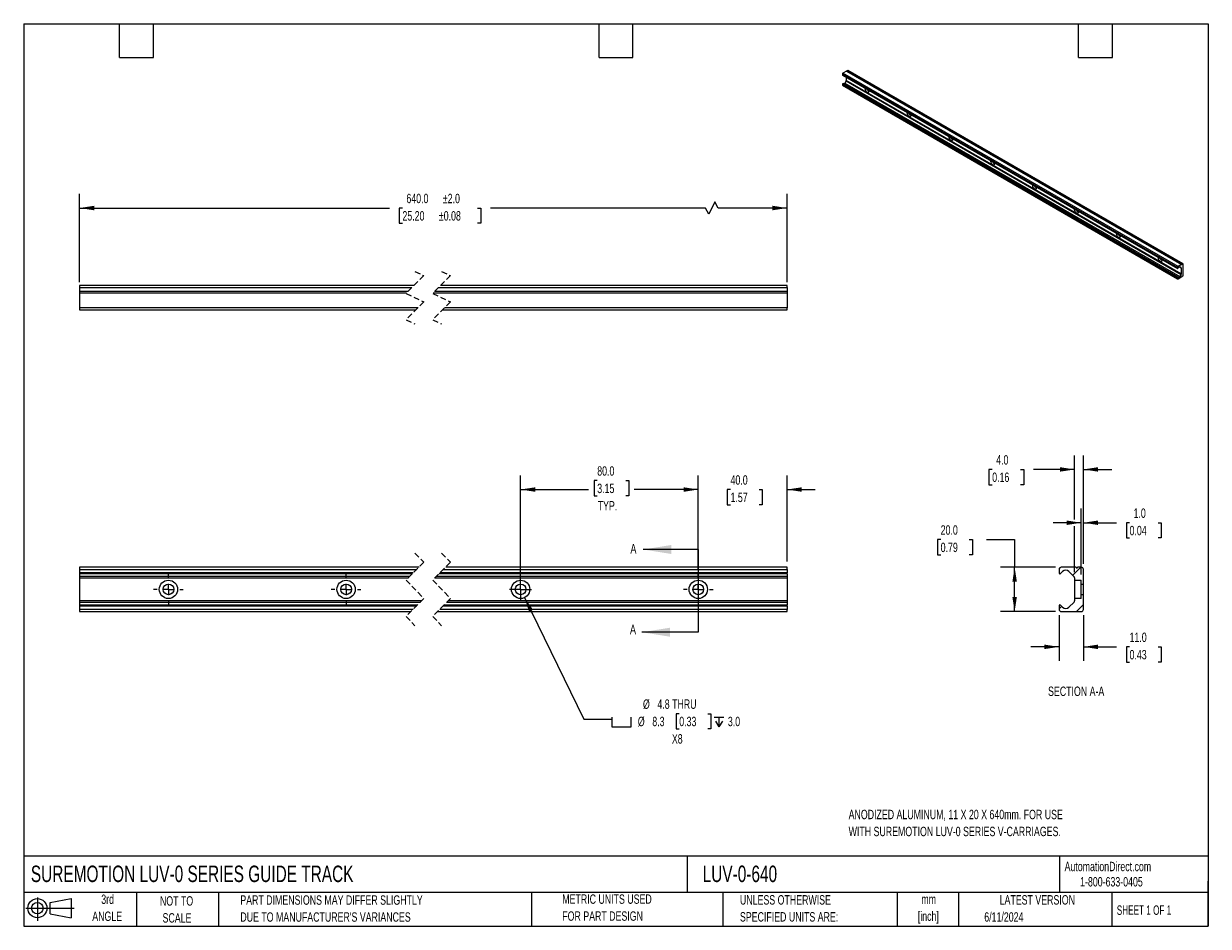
# Model space of a CAD drawing. Header units: millimetres. Extents: x 13 to 546, y 13 to 419.
import ezdxf

# ---------------------------------------------------------------- set-up
doc = ezdxf.new("R2010")
doc.units = ezdxf.units.MM
doc.header["$LTSCALE"] = 2
doc.linetypes.add('CENTERX2', pattern=[20.32, 12.7, -2.54, 2.54, -2.54])
doc.linetypes.add('HIDDEN', pattern=[1.905, 1.27, -0.635])
for name, color, linetype in [('CENTER', 40, 'CENTERX2'), ('HATCH', 6, 'Continuous'), ('SLD-DEFPOINTS', 7, 'Continuous')]:
    doc.layers.add(name, color=color, linetype=linetype)
doc.layers.add('DIMENSIONS', color=140, linetype='Continuous', lineweight=25)
doc.layers.add('TEXT', color=140, linetype='Continuous', lineweight=25)
doc.styles.add('SLDTEXTSTYLE0', font='TXT', dxfattribs={"width": 0.7})
doc.styles.add('SLDTEXTSTYLE1', font='TXT', dxfattribs={"width": 0.65})
doc.dimstyles.new('SLDDIMSTYLE0', dxfattribs={"dimtxt": 4.316016, "dimasz": 6.604, "dimexe": 0, "dimexo": 0.0625, "dimgap": 1.079004, "dimtad": 0, "dimtih": 1, "dimtoh": 1, "dimrnd": 1e-09, "dimzin": 4, "dimdsep": 46, "dimtxsty": 'SLDTEXTSTYLE0', "dimsah": 1, "dimcen": 0.09, "dimadec": 0, "dimazin": 1, "dimtfac": 1, "dimtmove": 0, "dimatfit": 0, "dimfxl": 0, "dimfrac": 2, "dimtolj": 1, "dimtzin": 12, "dimarcsym": 0})
doc.dimstyles.new('SLDDIMSTYLE1', dxfattribs={"dimtxt": 4.316016, "dimasz": 6.604, "dimexe": 0, "dimexo": 0.0625, "dimgap": 1.079004, "dimtad": 0, "dimtih": 1, "dimtoh": 1, "dimrnd": 1e-09, "dimzin": 4, "dimdsep": 46, "dimtxsty": 'SLDTEXTSTYLE0', "dimsah": 1, "dimcen": 0.09, "dimadec": 0, "dimazin": 1, "dimtfac": 1, "dimtofl": 0, "dimtmove": 0, "dimatfit": 3, "dimfxl": 0, "dimfrac": 2, "dimtolj": 1, "dimtzin": 12, "dimarcsym": 0})
doc.dimstyles.new('SLDDIMSTYLE2', dxfattribs={"dimtxt": 4.316016, "dimasz": 6.604, "dimexe": 0, "dimexo": 0.0625, "dimgap": 1.079004, "dimtad": 0, "dimtih": 1, "dimtoh": 1, "dimrnd": 1e-09, "dimzin": 12, "dimdsep": 46, "dimtxsty": 'SLDTEXTSTYLE0', "dimsah": 1, "dimcen": 0, "dimadec": 0, "dimazin": 3, "dimtfac": 1, "dimtofl": 0, "dimtmove": 0, "dimatfit": 3, "dimfxl": 0, "dimfrac": 2, "dimtolj": 1, "dimtzin": 12, "dimarcsym": 0})
doc.dimstyles.new('SLDDIMSTYLE3', dxfattribs={"dimtxt": 4.316016, "dimasz": 6.604, "dimexe": 0, "dimexo": 0.0625, "dimgap": 1.079004, "dimtad": 0, "dimtih": 1, "dimtoh": 1, "dimrnd": 1e-09, "dimzin": 4, "dimdsep": 46, "dimtxsty": 'SLDTEXTSTYLE0', "dimsah": 1, "dimcen": 0.09, "dimadec": 0, "dimazin": 1, "dimtol": 1, "dimtp": 2, "dimtm": 2, "dimtfac": 1, "dimtofl": 0, "dimtmove": 0, "dimatfit": 3, "dimfxl": 0, "dimfrac": 2, "dimtolj": 1, "dimarcsym": 0})

# ---------------------------------------------------------------- blocks, each defined once
blk = doc.blocks.new('Block11')
at = {"color": 7, "linetype": 'Continuous', "lineweight": 18}
for p, q in [((0, 5.76), (21.75, 5.76)), ((5.18, 10.62), (5.18, 0)), ((10.96, 8.33), (20.35, 10.06)), ((10.96, 3.19), (10.96, 8.33)), ((20.35, 10.06), (20.35, 1.46)), ((10.96, 3.19), (20.35, 1.46))]:
    blk.add_line(p, q, dxfattribs=at)
for radius in [4.3, 2.57]:
    blk.add_circle((5.18, 5.76), radius, dxfattribs=at)
blk = doc.blocks.new('Block12')
at = {"layer": 'SLD-DEFPOINTS'}
blk.add_blockref('Block11', (0, 0), dxfattribs=at)
blk = doc.blocks.new('_D')
at = {"layer": 'DIMENSIONS'}
for p, q in [((316.45, 173.61), (316.45, 215.71)), ((356.45, 176.94), (356.45, 215.71)), ((316.45, 209.36), (303.75, 209.36)), ((330.97, 209.36), (329.52, 209.36)), ((329.52, 209.36), (329.52, 202.5)), ((343.8, 209.36), (345.24, 209.36)), ((345.24, 209.36), (345.24, 202.5)), ((356.45, 209.36), (369.15, 209.36)), ((329.52, 202.5), (330.97, 202.5)), ((345.24, 202.5), (343.8, 202.5))]:
    blk.add_line(p, q, dxfattribs=at)
for points in [[(316.45, 209.36), (309.85, 210.37), (309.85, 208.34)], [(356.45, 209.36), (363.06, 208.34), (363.06, 210.37)]]:
    blk.add_solid(points, dxfattribs=at)
at = {"layer": 'DIMENSIONS', "char_height": 4.233, "attachment_point": 1, "style": 'SLDTEXTSTYLE0'}
for s, insert in [('40.0', (330.97, 215.78)), ('1.57', (330.97, 207.95))]:
    blk.add_mtext(s, dxfattribs=dict(at, insert=insert))
blk = doc.blocks.new('_D_1')
at = {"layer": 'DIMENSIONS'}
for p, q in [((236.45, 166.95), (236.45, 215.71)), ((270.95, 213.39), (269.5, 213.39)), ((269.5, 213.39), (269.5, 206.53)), ((283.78, 213.39), (285.23, 213.39)), ((285.23, 213.39), (285.23, 206.53)), ((316.45, 173.61), (316.45, 215.71)), ((236.45, 209.36), (267.09, 209.36)), ((316.45, 209.36), (287.64, 209.36)), ((269.5, 206.53), (270.95, 206.53)), ((285.23, 206.53), (283.78, 206.53))]:
    blk.add_line(p, q, dxfattribs=at)
for points in [[(236.45, 209.36), (243.06, 208.34), (243.06, 210.37)], [(316.45, 209.36), (309.85, 210.37), (309.85, 208.34)]]:
    blk.add_solid(points, dxfattribs=at)
at = {"layer": 'DIMENSIONS', "char_height": 4.233, "attachment_point": 1, "style": 'SLDTEXTSTYLE0'}
for s, insert in [('80.0', (270.95, 219.82)), ('3.15', (270.95, 211.99)), ('TYP.', (271.16, 204.17))]:
    blk.add_mtext(s, dxfattribs=dict(at, insert=insert))
blk = doc.blocks.new('SW_SYMBOL_HOLE_SPOT')
at = {"layer": 'DIMENSIONS', "color": 0}
for p, q in [((0, 1750), (0, 150)), ((0, 150), (3200, 150)), ((3200, 150), (3200, 1750))]:
    blk.add_line(p, q, dxfattribs=at)
blk = doc.blocks.new('SW_SYMBOL_HOLE_DEPTH')
at = {"layer": 'DIMENSIONS', "color": 0}
for p, q in [((0, 1750), (1600, 1750)), ((200, 1110), (800, 150)), ((800, 1750), (800, 150)), ((1400, 1110), (800, 150))]:
    blk.add_line(p, q, dxfattribs=at)
blk = doc.blocks.new('_D_2')
at = {"layer": 'DIMENSIONS'}
for p, q in [((238.26, 160.69), (264.87, 105.97)), ((307.88, 108.44), (306.44, 108.44)), ((306.44, 108.44), (306.44, 101.58)), ((320.71, 108.44), (322.16, 108.44)), ((322.16, 108.44), (322.16, 101.58)), ((264.87, 105.97), (277.57, 105.97)), ((306.44, 101.58), (307.88, 101.58)), ((322.16, 101.58), (320.71, 101.58))]:
    blk.add_line(p, q, dxfattribs=at)
blk.add_solid([(238.26, 160.69), (240.23, 154.31), (242.06, 155.2)], dxfattribs=at)
at = {"layer": 'DIMENSIONS', "xscale": 0.002688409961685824, "yscale": 0.002688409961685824, "zscale": 0.002688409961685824}
for name, p in [('SW_SYMBOL_HOLE_SPOT', (277.57, 102.15)), ('SW_SYMBOL_HOLE_DEPTH', (323.61, 102.15))]:
    blk.add_blockref(name, p, dxfattribs=at)
at = {"layer": 'DIMENSIONS', "char_height": 4.233, "attachment_point": 1, "style": 'SLDTEXTSTYLE0'}
for s, insert in [('%%c', (291.54, 114.86)), ('4.8 THRU', (298.05, 114.86)), ('%%c', (289.23, 107.04)), ('8.3', (295.75, 107.04)), ('0.33', (307.88, 107.04)), ('3.0', (329.78, 107.04)), ('X8', (304.57, 99.21))]:
    blk.add_mtext(s, dxfattribs=dict(at, insert=insert))
blk = doc.blocks.new('SW_CENTERMARKSYMBOL_0')
at = {"layer": 'CENTER', "color": 0}
for p, q in [((0, 5.08), (0, 6.67)), ((-5.08, 0), (-6.67, 0)), ((0, 0), (-2.54, 0)), ((0, 0), (0, 2.54)), ((0, 0), (0, -2.54)), ((0, 0), (2.54, 0)), ((5.08, 0), (6.67, 0)), ((0, -5.08), (0, -6.67))]:
    blk.add_line(p, q, dxfattribs=at)
blk = doc.blocks.new('SW_CENTERMARKSYMBOL_1')
at = {"layer": 'CENTER', "color": 0}
for p, q in [((0, 5.08), (0, 6.67)), ((-5.08, 0), (-6.67, 0)), ((0, 0), (-2.54, 0)), ((0, 0), (0, 2.54)), ((0, 0), (0, -2.54)), ((0, 0), (2.54, 0)), ((5.08, 0), (6.67, 0)), ((0, -5.08), (0, -6.67))]:
    blk.add_line(p, q, dxfattribs=at)
blk = doc.blocks.new('SW_CENTERMARKSYMBOL_2')
at = {"layer": 'CENTER', "color": 0}
for p, q in [((0, 5.08), (0, 6.67)), ((-5.08, 0), (-6.67, 0)), ((0, 0), (-2.54, 0)), ((0, 0), (0, 2.54)), ((0, 0), (0, -2.54)), ((0, 0), (2.54, 0)), ((5.08, 0), (6.67, 0)), ((0, -5.08), (0, -6.67))]:
    blk.add_line(p, q, dxfattribs=at)
blk = doc.blocks.new('SW_CENTERMARKSYMBOL_3')
at = {"layer": 'CENTER', "color": 0}
for p, q in [((0, 5.08), (0, 6.67)), ((-5.08, 0), (-6.67, 0)), ((0, 0), (-2.54, 0)), ((0, 0), (0, 2.54)), ((0, 0), (0, -2.54)), ((0, 0), (2.54, 0)), ((5.08, 0), (6.67, 0)), ((0, -5.08), (0, -6.67))]:
    blk.add_line(p, q, dxfattribs=at)
blk = doc.blocks.new('SW_CENTERMARKSYMBOL_4')
at = {"layer": 'CENTER', "color": 0}
for p, q in [((0, 5.08), (0, 6.67)), ((-5.08, 0), (-6.67, 0)), ((0, 0), (-2.54, 0)), ((0, 0), (0, 2.54)), ((0, 0), (0, -2.54)), ((0, 0), (2.54, 0)), ((5.08, 0), (6.67, 0)), ((0, -5.08), (0, -6.67))]:
    blk.add_line(p, q, dxfattribs=at)
blk = doc.blocks.new('SW_CENTERMARKSYMBOL_5')
at = {"layer": 'CENTER', "color": 0}
for p, q in [((0, 5.08), (0, 6.67)), ((-5.08, 0), (-6.67, 0)), ((0, 0), (-2.54, 0)), ((0, 0), (0, 2.54)), ((0, 0), (0, -2.54)), ((0, 0), (2.54, 0)), ((5.08, 0), (6.67, 0)), ((0, -5.08), (0, -6.67))]:
    blk.add_line(p, q, dxfattribs=at)
blk = doc.blocks.new('SW_CENTERMARKSYMBOL_6')
at = {"layer": 'CENTER', "color": 0}
for p, q in [((0, 5.08), (0, 6.67)), ((-5.08, 0), (-6.67, 0)), ((0, 0), (-2.54, 0)), ((0, 0), (0, 2.54)), ((0, 0), (0, -2.54)), ((0, 0), (2.54, 0)), ((5.08, 0), (6.67, 0)), ((0, -5.08), (0, -6.67))]:
    blk.add_line(p, q, dxfattribs=at)
blk = doc.blocks.new('SW_CENTERMARKSYMBOL_7')
at = {"layer": 'CENTER', "color": 0}
for p, q in [((0, 5.08), (0, 6.67)), ((-5.08, 0), (-6.67, 0)), ((0, 0), (-2.54, 0)), ((0, 0), (0, 2.54)), ((0, 0), (0, -2.54)), ((0, 0), (2.54, 0)), ((5.08, 0), (6.67, 0)), ((0, -5.08), (0, -6.67))]:
    blk.add_line(p, q, dxfattribs=at)
blk = doc.blocks.new('SW_CENTERMARKSYMBOL_8')
at = {"layer": 'CENTER', "color": 0}
for p, q in [((0, 5.08), (0, 6.67)), ((-5.08, 0), (-6.67, 0)), ((0, 0), (-2.54, 0)), ((0, 0), (0, 2.54)), ((0, 0), (0, -2.54)), ((0, 0), (2.54, 0)), ((5.08, 0), (6.67, 0)), ((0, -5.08), (0, -6.67))]:
    blk.add_line(p, q, dxfattribs=at)
blk = doc.blocks.new('SW_CENTERMARKSYMBOL_9')
at = {"layer": 'CENTER', "color": 0}
for p, q in [((0, 5.08), (0, 6.67)), ((-5.08, 0), (-6.67, 0)), ((0, 0), (-2.54, 0)), ((0, 0), (0, 2.54)), ((0, 0), (0, -2.54)), ((0, 0), (2.54, 0)), ((5.08, 0), (6.67, 0)), ((0, -5.08), (0, -6.67))]:
    blk.add_line(p, q, dxfattribs=at)
blk = doc.blocks.new('SW_CENTERMARKSYMBOL_10')
at = {"layer": 'CENTER', "color": 0}
for p, q in [((0, 5.08), (0, 6.67)), ((-5.08, 0), (-6.67, 0)), ((0, 0), (-2.54, 0)), ((0, 0), (0, 2.54)), ((0, 0), (0, -2.54)), ((0, 0), (2.54, 0)), ((5.08, 0), (6.67, 0)), ((0, -5.08), (0, -6.67))]:
    blk.add_line(p, q, dxfattribs=at)
blk = doc.blocks.new('SW_CENTERMARKSYMBOL_11')
at = {"layer": 'CENTER', "color": 0}
for p, q in [((0, 5.08), (0, 6.67)), ((-5.08, 0), (-6.67, 0)), ((0, 0), (-2.54, 0)), ((0, 0), (0, 2.54)), ((0, 0), (0, -2.54)), ((0, 0), (2.54, 0)), ((5.08, 0), (6.67, 0)), ((0, -5.08), (0, -6.67))]:
    blk.add_line(p, q, dxfattribs=at)
blk = doc.blocks.new('SW_CENTERMARKSYMBOL_12')
at = {"layer": 'CENTER', "color": 0}
for p, q in [((0, 5.08), (0, 6.67)), ((-5.08, 0), (-6.67, 0)), ((0, 0), (-2.54, 0)), ((0, 0), (0, 2.54)), ((0, 0), (0, -2.54)), ((0, 0), (2.54, 0)), ((5.08, 0), (6.67, 0)), ((0, -5.08), (0, -6.67))]:
    blk.add_line(p, q, dxfattribs=at)
blk = doc.blocks.new('SW_CENTERMARKSYMBOL_13')
at = {"layer": 'CENTER', "color": 0}
for p, q in [((-2.54, 0), (-4.94, 0)), ((0, 0), (-2.54, 0)), ((0, 2.54), (0, 4.94)), ((0, 0), (0, 2.54)), ((0, 0), (0, -2.54)), ((0, 0), (2.54, 0)), ((2.54, 0), (4.94, 0)), ((0, -2.54), (0, -4.94))]:
    blk.add_line(p, q, dxfattribs=at)
blk = doc.blocks.new('_D_3')
at = {"layer": 'DIMENSIONS'}
for p, q in [((37.89, 302.79), (37.89, 342.45)), ((356.45, 302.79), (356.45, 342.45)), ((37.89, 336.1), (177.39, 336.1)), ((183.24, 336.1), (181.79, 336.1)), ((181.79, 336.1), (181.79, 329.24)), ((217.1, 336.1), (218.55, 336.1)), ((218.55, 336.1), (218.55, 329.24)), ((319.74, 336.1), (222.95, 336.1)), ((321.15, 333.28), (319.74, 336.1)), ((323.97, 338.92), (321.15, 333.28)), ((325.39, 336.1), (323.97, 338.92)), ((356.45, 336.1), (325.39, 336.1)), ((181.79, 329.24), (183.24, 329.24)), ((218.55, 329.24), (217.1, 329.24))]:
    blk.add_line(p, q, dxfattribs=at)
for points in [[(37.89, 336.1), (44.49, 335.08), (44.49, 337.12)], [(356.45, 336.1), (349.85, 337.12), (349.85, 335.08)]]:
    blk.add_solid(points, dxfattribs=at)
at = {"layer": 'DIMENSIONS', "char_height": 4.233, "attachment_point": 1, "style": 'SLDTEXTSTYLE0'}
for s, insert in [('640.0', (185.03, 342.52)), ('±2.0', (201.45, 342.52)), ('25.20', (183.24, 334.7)), ('±0.08', (199.65, 334.7))]:
    blk.add_mtext(s, dxfattribs=dict(at, insert=insert))
blk = doc.blocks.new('_D_4')
at = {"layer": 'DIMENSIONS'}
for p, q in [((488.88, 171.07), (488.88, 200.75)), ((489.89, 175.95), (489.89, 200.75)), ((488.88, 194.4), (476.18, 194.4)), ((489.89, 194.4), (504.8, 194.4)), ((510.64, 194.4), (509.2, 194.4)), ((509.2, 194.4), (509.2, 187.54)), ((523.47, 194.4), (524.92, 194.4)), ((524.92, 194.4), (524.92, 187.54)), ((509.2, 187.54), (510.64, 187.54)), ((524.92, 187.54), (523.47, 187.54))]:
    blk.add_line(p, q, dxfattribs=at)
for points in [[(488.88, 194.4), (482.28, 195.42), (482.28, 193.39)], [(489.89, 194.4), (496.5, 193.39), (496.5, 195.42)]]:
    blk.add_solid(points, dxfattribs=at)
at = {"layer": 'DIMENSIONS', "char_height": 4.233, "attachment_point": 1, "style": 'SLDTEXTSTYLE0'}
for s, insert in [('1.0', (512.44, 200.83)), ('0.04', (510.64, 193))]:
    blk.add_mtext(s, dxfattribs=dict(at, insert=insert))
blk = doc.blocks.new('_D_5')
at = {"layer": 'DIMENSIONS'}
for p, q in [((485.88, 195.93), (485.88, 224.75)), ((489.89, 175.95), (489.89, 224.75)), ((448.79, 218.4), (447.34, 218.4)), ((447.34, 218.4), (447.34, 211.54)), ((461.61, 218.4), (463.06, 218.4)), ((463.06, 218.4), (463.06, 211.54)), ((485.88, 218.4), (467.46, 218.4)), ((489.89, 218.4), (502.59, 218.4)), ((447.34, 211.54), (448.79, 211.54)), ((463.06, 211.54), (461.61, 211.54)), ((485.88, 172.12), (485.88, 192.88))]:
    blk.add_line(p, q, dxfattribs=at)
for points in [[(485.88, 218.4), (479.28, 219.42), (479.28, 217.39)], [(489.89, 218.4), (496.5, 217.39), (496.5, 219.42)]]:
    blk.add_solid(points, dxfattribs=at)
at = {"layer": 'DIMENSIONS', "char_height": 4.233, "attachment_point": 1, "style": 'SLDTEXTSTYLE0'}
for s, insert in [('4.0', (450.58, 224.83)), ('0.16', (448.79, 217))]:
    blk.add_mtext(s, dxfattribs=dict(at, insert=insert))
blk = doc.blocks.new('_D_6')
at = {"layer": 'DIMENSIONS'}
for p, q in [((478.89, 152.86), (478.89, 132.18)), ((489.89, 152.86), (489.89, 132.18)), ((478.89, 138.53), (466.19, 138.53)), ((489.89, 138.53), (504.8, 138.53)), ((510.64, 138.53), (509.2, 138.53)), ((509.2, 138.53), (509.2, 131.67)), ((523.47, 138.53), (524.92, 138.53)), ((524.92, 138.53), (524.92, 131.67)), ((509.2, 131.67), (510.64, 131.67)), ((524.92, 131.67), (523.47, 131.67))]:
    blk.add_line(p, q, dxfattribs=at)
for points in [[(478.89, 138.53), (472.29, 139.54), (472.29, 137.51)], [(489.89, 138.53), (496.5, 137.51), (496.5, 139.54)]]:
    blk.add_solid(points, dxfattribs=at)
at = {"layer": 'DIMENSIONS', "char_height": 4.233, "attachment_point": 1, "style": 'SLDTEXTSTYLE0'}
for s, insert in [('11.0', (510.64, 144.95)), ('0.43', (510.64, 137.12))]:
    blk.add_mtext(s, dxfattribs=dict(at, insert=insert))
blk = doc.blocks.new('_D_7')
at = {"layer": 'DIMENSIONS'}
for p, q in [((425.59, 186.83), (424.14, 186.83)), ((424.14, 186.83), (424.14, 179.97)), ((438.41, 186.83), (439.86, 186.83)), ((439.86, 186.83), (439.86, 179.97)), ((446.19, 186.83), (458.89, 186.83)), ((458.89, 186.83), (458.89, 174.4)), ((424.14, 179.97), (425.59, 179.97)), ((439.86, 179.97), (438.41, 179.97)), ((477.34, 174.4), (452.54, 174.4)), ((458.89, 154.41), (458.89, 174.4)), ((477.34, 154.41), (452.54, 154.41))]:
    blk.add_line(p, q, dxfattribs=at)
for points in [[(458.89, 174.4), (457.88, 167.8), (459.91, 167.8)], [(458.89, 154.41), (459.91, 161.02), (457.88, 161.02)]]:
    blk.add_solid(points, dxfattribs=at)
at = {"layer": 'DIMENSIONS', "char_height": 4.233, "attachment_point": 1, "style": 'SLDTEXTSTYLE0'}
for s, insert in [('20.0', (425.59, 193.25)), ('0.79', (425.59, 185.43))]:
    blk.add_mtext(s, dxfattribs=dict(at, insert=insert))

msp = doc.modelspace()

# ---------------------------------------------------------------- hatches: boundary and pattern name
at = {"layer": 'HATCH'}
h = msp.add_hatch(dxfattribs=at)
h.set_pattern_fill('ANSI31', color=256, scale=2, style=0)
edge = h.paths.add_edge_path(flags=0)
edge.add_arc((479.274, 171.83), 0.398, 270.00008, 314.99999)
edge.add_line((479.556, 171.548), (480.494, 172.487))
edge.add_arc((481.894, 171.087), 1.98, 45, 134.99999, ccw=False)
edge.add_line((483.294, 172.487), (485.557, 170.224))
edge.add_arc((485.094, 169.584), 0.79, -0.00666, 54.16522, ccw=False)
edge.add_line((485.884, 169.584), (485.884, 168.534))
edge.add_line((485.884, 168.534), (488.884, 168.534))
edge.add_line((488.884, 168.534), (488.884, 166.807))
edge.add_line((488.884, 166.807), (489.894, 166.807))
edge.add_line((489.894, 166.807), (489.894, 173.412))
edge.add_arc((488.904, 173.412), 0.99, 0, 90)
edge.add_line((488.904, 174.402), (487.224, 174.402))
edge.add_arc((486.894, 174.402), 0.33, 180, 360, ccw=False)
edge.add_line((486.564, 174.402), (479.884, 174.402))
edge.add_arc((479.884, 173.412), 0.99, 90, 180)
edge.add_line((478.894, 173.412), (478.894, 171.812))
edge.add_arc((479.274, 171.812), 0.38, 180, 269.99996)
h = msp.add_hatch(dxfattribs=at)
h.set_pattern_fill('ANSI31', color=256, scale=2, style=0)
edge = h.paths.add_edge_path(flags=0)
edge.add_line((485.653, 158.685), (483.294, 156.327))
edge.add_arc((481.894, 157.727), 1.98, 225.00001, 315, ccw=False)
edge.add_line((480.494, 156.327), (479.556, 157.265))
edge.add_arc((479.274, 156.984), 0.398, 45.00001, 89.99992)
edge.add_arc((479.274, 157.002), 0.38, 90.00004, 180)
edge.add_line((478.894, 157.002), (478.894, 155.402))
edge.add_arc((479.884, 155.402), 0.99, 180, 270)
edge.add_line((479.884, 154.412), (488.904, 154.412))
edge.add_arc((488.904, 155.402), 0.99, 270, 360)
edge.add_line((489.894, 155.402), (489.894, 162.006))
edge.add_line((489.894, 162.006), (488.884, 162.006))
edge.add_line((488.884, 162.006), (488.884, 160.279))
edge.add_line((488.884, 160.279), (485.884, 160.279))
edge.add_line((485.884, 160.279), (485.884, 159.244))
edge.add_arc((485.094, 159.244), 0.79, 315, 360, ccw=False)

# ---------------------------------------------------------------- linework, layer by layer
for p, q in [((381.376, 396.403), (532.225, 309.319)), ((381.376, 396.403), (381.376, 395.967)), ((532.225, 308.884), (381.376, 395.967)), ((381.402, 395.909), (532.251, 308.826)), ((383.183, 397.716), (381.609, 396.807)), ((532.458, 309.723), (381.609, 396.807)), ((383.023, 394.973), (383.023, 393.498)), ((383.183, 397.716), (534.033, 310.632)), ((383.735, 398.034), (383.339, 397.806)), ((534.188, 310.722), (383.339, 397.806)), ((383.735, 398.034), (534.584, 310.951)), ((534.749, 310.967), (383.9, 398.051)), ((381.376, 391.936), (532.225, 304.853)), ((381.376, 391.936), (381.376, 391.501)), ((532.225, 304.417), (381.376, 391.501)), ((381.444, 391.35), (532.293, 304.266)), ((381.465, 392.091), (532.315, 305.008)), ((532.381, 305.014), (381.531, 392.098)), ((382.969, 393.314), (382.413, 392.351)), ((382.413, 392.351), (533.262, 305.268)), ((382.969, 393.314), (533.818, 306.231)), ((533.873, 306.414), (383.023, 393.498)), ((393.424, 388.899), (393.422, 388.97)), ((412.28, 378.013), (412.278, 378.085)), ((431.136, 367.128), (431.135, 367.199)), ((449.993, 356.242), (449.991, 356.314)), ((468.849, 345.357), (468.847, 345.428)), ((487.705, 334.471), (487.703, 334.543)), ((506.561, 323.586), (506.559, 323.657)), ((525.417, 312.701), (525.415, 312.772)), ((534.033, 310.632), (532.458, 309.723)), ((533.073, 309.69), (533.873, 309.229)), ((533.795, 309.358), (533.257, 309.669)), ((533.262, 309.666), (533.795, 309.358)), ((534.584, 310.951), (534.188, 310.722)), ((534.818, 305.914), (534.818, 310.816)), ((532.225, 309.319), (532.225, 308.884)), ((532.225, 304.853), (532.225, 304.417)), ((532.381, 308.902), (532.602, 309.285)), ((532.602, 304.887), (532.381, 305.014)), ((532.458, 304.283), (534.584, 305.51)), ((533.818, 306.231), (533.262, 305.268)), ((533.873, 309.229), (533.873, 306.414)), ((188.469, 301.239), (37.888, 301.239)), ((37.888, 301.239), (37.888, 300.249)), ((37.888, 300.249), (187.479, 300.249)), ((37.888, 300.249), (37.888, 298.569)), ((199.479, 300.249), (356.455, 300.249)), ((356.455, 301.239), (200.469, 301.239)), ((356.455, 300.249), (356.455, 301.239)), ((356.455, 300.249), (356.455, 298.569)), ((185.799, 298.569), (37.888, 298.569)), ((37.888, 298.569), (37.888, 297.909)), ((37.888, 297.909), (185.139, 297.909)), ((37.888, 297.909), (37.888, 291.229)), ((197.139, 297.909), (356.455, 297.909)), ((356.455, 298.569), (197.799, 298.569)), ((356.455, 298.569), (356.455, 297.909)), ((356.455, 297.909), (356.455, 291.229)), ((190.309, 291.229), (37.888, 291.229)), ((37.888, 291.229), (37.888, 290.239)), ((37.888, 290.239), (189.319, 290.239)), ((201.319, 290.239), (356.455, 290.239)), ((356.455, 291.229), (202.309, 291.229)), ((356.455, 290.239), (356.455, 291.229)), ((190.716, 174.402), (37.888, 174.402)), ((37.888, 174.402), (37.888, 173.412)), ((37.888, 173.412), (189.726, 173.412)), ((37.888, 173.412), (37.888, 171.812)), ((188.126, 171.812), (37.888, 171.812)), ((37.888, 171.812), (37.888, 171.432)), ((187.746, 171.432), (37.888, 171.432)), ((37.888, 171.432), (37.888, 170.224)), ((356.455, 171.432), (199.746, 171.432)), ((356.455, 171.812), (200.126, 171.812)), ((201.726, 173.412), (356.455, 173.412)), ((356.455, 174.402), (202.716, 174.402)), ((356.455, 173.412), (356.455, 174.402)), ((356.455, 173.412), (356.455, 171.812)), ((356.455, 171.432), (356.455, 171.812)), ((356.455, 171.432), (356.455, 170.224)), ((478.894, 173.412), (478.894, 171.812)), ((479.556, 171.548), (480.494, 172.487)), ((486.564, 174.402), (479.884, 174.402)), ((483.294, 172.487), (485.557, 170.224)), ((488.904, 174.402), (487.224, 174.402)), ((489.894, 166.807), (489.894, 173.412)), ((186.539, 170.224), (37.888, 170.224)), ((37.888, 170.224), (37.888, 169.584)), ((37.888, 169.584), (185.898, 169.584)), ((37.888, 169.584), (37.888, 159.244)), ((197.898, 169.584), (356.455, 169.584)), ((356.455, 170.224), (198.539, 170.224)), ((356.455, 170.224), (356.455, 169.584)), ((356.455, 169.584), (356.455, 159.244)), ((485.884, 169.584), (485.884, 168.534)), ((485.884, 168.534), (485.884, 160.279)), ((485.884, 168.534), (488.884, 168.534)), ((488.884, 166.807), (488.884, 168.534)), ((488.884, 166.807), (489.894, 166.807)), ((488.884, 162.006), (488.884, 166.807)), ((489.894, 162.006), (489.894, 166.807)), ((488.884, 160.279), (485.884, 160.279)), ((485.884, 160.279), (485.884, 159.244)), ((489.894, 162.006), (488.884, 162.006)), ((488.884, 160.279), (488.884, 162.006)), ((489.894, 155.402), (489.894, 162.006)), ((191.903, 159.244), (37.888, 159.244)), ((37.888, 159.244), (37.888, 158.685)), ((37.888, 158.685), (191.345, 158.685)), ((37.888, 158.685), (37.888, 157.382)), ((37.888, 157.382), (190.041, 157.382)), ((37.888, 157.382), (37.888, 157.002)), ((37.888, 157.002), (189.661, 157.002)), ((37.888, 157.002), (37.888, 155.402)), ((188.061, 155.402), (37.888, 155.402)), ((37.888, 155.402), (37.888, 154.412)), ((356.455, 155.402), (200.061, 155.402)), ((201.661, 157.002), (356.455, 157.002)), ((202.041, 157.382), (356.455, 157.382)), ((203.345, 158.685), (356.455, 158.685)), ((356.455, 159.244), (203.903, 159.244)), ((356.455, 159.244), (356.455, 158.685)), ((356.455, 158.685), (356.455, 157.382)), ((356.455, 157.002), (356.455, 157.382)), ((356.455, 157.002), (356.455, 155.402)), ((356.455, 154.412), (356.455, 155.402)), ((478.894, 157.002), (478.894, 155.402)), ((480.494, 156.327), (479.556, 157.265)), ((485.653, 158.685), (483.294, 156.327)), ((37.888, 154.412), (187.071, 154.412)), ((199.071, 154.412), (356.455, 154.412)), ((479.884, 154.412), (488.904, 154.412))]:
    msp.add_line(p, q)
at = {"color": 7, "linetype": 'HIDDEN', "lineweight": 18}
for p, q in [((192.894, 305.664), (184.894, 297.664)), ((188.894, 307.589), (192.894, 305.664)), ((204.894, 305.664), (196.894, 297.664)), ((200.894, 307.589), (204.894, 305.664)), ((184.894, 297.664), (192.894, 293.814)), ((192.894, 293.814), (184.894, 285.814)), ((196.894, 297.664), (204.894, 293.814)), ((204.894, 293.814), (196.894, 285.814)), ((184.894, 285.814), (188.894, 283.889)), ((196.894, 285.814), (200.894, 283.889)), ((192.894, 176.579), (184.894, 168.579)), ((188.894, 180.752), (192.894, 176.579)), ((204.894, 176.579), (196.894, 168.579)), ((200.894, 180.752), (204.894, 176.579)), ((184.894, 168.579), (192.894, 160.234)), ((196.894, 168.579), (204.894, 160.234)), ((192.894, 160.234), (184.894, 152.234)), ((204.894, 160.234), (196.894, 152.234)), ((184.894, 152.234), (188.894, 148.062)), ((196.894, 152.234), (200.894, 148.062))]:
    msp.add_line(p, q, dxfattribs=at)
at = {"flags": 128}
for points in [[(382.413, 392.351), (382.342, 392.243), (382.261, 392.147), (382.174, 392.066), (382.083, 392.003), (381.992, 391.961), (381.904, 391.941), (381.823, 391.944), (381.753, 391.97)], [(391.48, 390.091), (391.489, 389.848), (391.575, 389.479), (391.738, 389.108), (391.965, 388.768), (392.235, 388.49), (392.524, 388.298), (392.807, 388.209), (393.058, 388.232), (393.255, 388.363), (393.381, 388.592), (393.424, 388.899), (393.424, 388.899)], [(410.336, 379.206), (410.345, 378.963), (410.431, 378.593), (410.594, 378.222), (410.821, 377.883), (411.091, 377.604), (411.38, 377.413), (411.663, 377.324), (411.914, 377.346), (412.111, 377.478), (412.237, 377.707), (412.28, 378.013), (412.28, 378.013)], [(429.193, 368.32), (429.202, 368.077), (429.287, 367.708), (429.45, 367.337), (429.677, 366.997), (429.947, 366.719), (430.236, 366.527), (430.519, 366.438), (430.77, 366.461), (430.967, 366.592), (431.093, 366.822), (431.136, 367.128), (431.136, 367.128)], [(448.049, 357.435), (448.058, 357.192), (448.143, 356.822), (448.307, 356.451), (448.533, 356.112), (448.803, 355.834), (449.092, 355.642), (449.375, 355.553), (449.626, 355.575), (449.824, 355.707), (449.949, 355.936), (449.993, 356.242), (449.993, 356.242)], [(466.905, 346.549), (466.914, 346.306), (466.999, 345.937), (467.163, 345.566), (467.39, 345.226), (467.659, 344.948), (467.949, 344.756), (468.231, 344.668), (468.483, 344.69), (468.68, 344.822), (468.806, 345.051), (468.849, 345.357), (468.849, 345.357)], [(485.761, 335.664), (485.77, 335.421), (485.856, 335.052), (486.019, 334.681), (486.246, 334.341), (486.516, 334.063), (486.805, 333.871), (487.088, 333.782), (487.339, 333.805), (487.536, 333.936), (487.662, 334.165), (487.705, 334.471), (487.705, 334.471)], [(504.617, 324.779), (504.626, 324.535), (504.712, 324.166), (504.875, 323.795), (505.102, 323.455), (505.372, 323.177), (505.661, 322.985), (505.944, 322.897), (506.195, 322.919), (506.392, 323.051), (506.518, 323.28), (506.561, 323.586), (506.561, 323.586)], [(523.474, 313.893), (523.482, 313.65), (523.568, 313.281), (523.731, 312.91), (523.958, 312.57), (524.228, 312.292), (524.517, 312.1), (524.8, 312.011), (525.051, 312.034), (525.248, 312.165), (525.374, 312.394), (525.417, 312.701), (525.417, 312.701)], [(532.602, 309.285), (532.673, 309.393), (532.754, 309.489), (532.841, 309.571), (532.932, 309.634), (533.023, 309.676), (533.111, 309.696), (533.191, 309.692), (533.262, 309.666)], [(534.188, 310.722), (534.182, 310.684), (534.166, 310.646), (534.14, 310.611), (534.111, 310.587), (534.081, 310.577), (534.056, 310.582), (534.039, 310.601), (534.033, 310.632)], [(533.262, 305.268), (533.191, 305.16), (533.111, 305.064), (533.023, 304.982), (532.932, 304.919), (532.841, 304.877), (532.754, 304.857), (532.673, 304.861), (532.602, 304.887)]]:
    msp.add_lwpolyline(points, dxfattribs=at)
for centre, radius in [((77.888, 164.407), 4.127), ((77.888, 164.407), 2.4), ((157.888, 164.407), 4.128), ((157.888, 164.407), 2.4), ((236.455, 164.407), 4.128), ((236.455, 164.407), 2.4), ((316.455, 164.407), 4.127), ((316.455, 164.407), 2.4)]:
    msp.add_circle(centre, radius)
for centre, radius, start, end in [((381.436, 395.96), 0.0607, 172.74417, 235.94365), ((381.882, 396.38), 0.507, 122.60548, 177.39452), ((383.17, 397.813), 0.169, 302.61121, 357.39417), ((383.832, 397.899), 0.166, 65.69288, 125.61758), ((381.533, 391.481), 0.158, 172.74417, 235.94365), ((381.57, 391.927), 0.195, 122.6055, 177.39452), ((381.504, 392.037), 0.0667, 65.68604, 125.61808), ((382.643, 393.511), 0.38, 328.85627, 358.0435), ((394.041, 390.3), 1.78, 205.21123, 248.70561), ((412.897, 379.415), 1.78, 205.21123, 248.70561), ((431.754, 368.53), 1.78, 205.21123, 248.70561), ((450.61, 357.644), 1.78, 205.21123, 248.70561), ((469.466, 346.759), 1.78, 205.21123, 248.70561), ((488.322, 335.873), 1.78, 205.21123, 248.70561), ((507.178, 324.988), 1.78, 205.21123, 248.70561), ((526.034, 314.102), 1.78, 205.21123, 248.70561), ((532.732, 309.296), 0.507, 122.60548, 177.39452), ((534.675, 310.839), 0.144, 350.78596, 129.20329), ((532.367, 304.394), 0.144, 170.78596, 309.20329), ((532.28, 308.875), 0.0553, 170.78595, 309.20323), ((532.419, 304.844), 0.195, 122.6055, 177.39452), ((532.213, 308.994), 0.191, 301.95473, 331.14438), ((532.353, 304.954), 0.0667, 65.68604, 125.61808), ((533.753, 309.245), 0.121, 352.06472, 69.42085), ((533.493, 306.427), 0.38, 328.85627, 358.0435), ((534.311, 305.937), 0.507, 302.60548, 357.39452), ((479.884, 173.412), 0.99, 90, 180), ((479.274, 171.812), 0.38, 180, 269.99996), ((479.274, 171.83), 0.398, 270.00008, 314.99999), ((481.894, 171.087), 1.98, 45, 134.99999), ((486.894, 174.402), 0.33, 180, 0), ((488.904, 173.412), 0.99, 0, 90), ((485.094, 169.584), 0.79, 359.99334, 54.16522), ((479.274, 157.002), 0.38, 90.00004, 180), ((479.884, 155.402), 0.99, 180, 270), ((479.274, 156.984), 0.398, 45.00001, 89.99992), ((481.894, 157.727), 1.98, 225.00001, 315), ((485.094, 159.244), 0.79, 315, 360), ((488.904, 155.402), 0.99, 270, 360)]:
    msp.add_arc(centre, radius, start, end)
at = {"layer": 'TEXT'}
for p, q in [((12.7, 419.1), (546.1, 419.1)), ((12.7, 419.1), (12.7, 12.7)), ((55.88, 403.86), (55.88, 419.1)), ((71.12, 403.86), (71.12, 419.1)), ((271.78, 403.86), (271.78, 419.1)), ((287.02, 403.86), (287.02, 419.1)), ((487.68, 403.86), (487.68, 419.1)), ((502.92, 403.86), (502.92, 419.1)), ((546.1, 419.1), (546.1, 12.7)), ((55.88, 403.86), (71.12, 403.86)), ((271.78, 403.86), (287.02, 403.86)), ((487.68, 403.86), (502.92, 403.86)), ((316.455, 182.359), (316.455, 145.113)), ((546.1, 44.252), (12.7, 44.252)), ((311.518, 44.252), (311.518, 27.94)), ((479.151, 44.252), (479.151, 27.94)), ((546.1, 12.7), (546.1, 33.02)), ((546.1, 27.94), (12.7, 27.94)), ((63.5, 27.94), (63.5, 12.7)), ((100.423, 27.94), (100.423, 12.7)), ((241.293, 27.94), (241.293, 12.7)), ((327.56, 27.94), (327.56, 12.7)), ((406.049, 27.94), (406.049, 12.7)), ((433.624, 27.94), (433.624, 12.7)), ((502.697, 27.94), (502.697, 12.7)), ((12.7, 12.7), (546.1, 12.7))]:
    msp.add_line(p, q, dxfattribs=at)
at = {"layer": 'TEXT', "linetype": 'Continuous'}
for p, q in [((316.455, 182.359), (291.666, 182.359)), ((316.455, 145.113), (291.055, 145.113))]:
    msp.add_line(p, q, dxfattribs=at)
at = {"layer": 'TEXT'}
for points in [[(291.666, 182.359), (304.366, 180.327), (304.366, 184.391)], [(291.055, 145.113), (303.755, 143.081), (303.755, 147.145)]]:
    msp.add_solid(points, dxfattribs=at)

# ---------------------------------------------------------------- block references
at = {"layer": 'CENTER'}
for name, p in [('SW_CENTERMARKSYMBOL_1', (77.888, 164.407)), ('SW_CENTERMARKSYMBOL_3', (77.888, 164.407)), ('SW_CENTERMARKSYMBOL_5', (77.888, 164.407)), ('SW_CENTERMARKSYMBOL_7', (77.888, 164.407)), ('SW_CENTERMARKSYMBOL_9', (77.888, 164.407)), ('SW_CENTERMARKSYMBOL_12', (77.888, 164.407)), ('SW_CENTERMARKSYMBOL_0', (157.888, 164.407)), ('SW_CENTERMARKSYMBOL_2', (157.888, 164.407)), ('SW_CENTERMARKSYMBOL_4', (157.888, 164.407)), ('SW_CENTERMARKSYMBOL_6', (157.888, 164.407)), ('SW_CENTERMARKSYMBOL_8', (157.888, 164.407)), ('SW_CENTERMARKSYMBOL_10', (157.888, 164.407)), ('SW_CENTERMARKSYMBOL_11', (316.455, 164.407)), ('SW_CENTERMARKSYMBOL_13', (236.455, 164.407))]:
    msp.add_blockref(name, p, dxfattribs=at)
at = {"layer": 'SLD-DEFPOINTS'}
msp.add_blockref('Block12', (13.676, 15.108), dxfattribs=at)

# ---------------------------------------------------------------- texts
at = {"layer": 'TEXT'}
for s, insert, char_height, attachment_point, style in [('A', (285.898, 184.855), 4.316, 1, 'SLDTEXTSTYLE0'), ('A', (285.697, 148.541), 4.316, 1, 'SLDTEXTSTYLE0'), ('SECTION A-A', (486.603, 120.644), 4.23333, 2, 'SLDTEXTSTYLE0'), ('ANODIZED ALUMINUM, 11 X 20 X 640mm. FOR USE', (384.15, 65.165), 4.23333, 1, 'SLDTEXTSTYLE0'), ('WITH SUREMOTION LUV-0 SERIES V-CARRIAGES.', (384.15, 57.521), 4.23333, 1, 'SLDTEXTSTYLE0'), ('SUREMOTION LUV-0 SERIES GUIDE TRACK', (15.931, 40.03), 7.40833, 1, 'SLDTEXTSTYLE0'), ('LUV-0-640', (318.415, 40.03), 7.4083, 1, 'SLDTEXTSTYLE0'), ('AutomationDirect.com', (481.39, 41.753), 4.23333, 1, 'SLDTEXTSTYLE0'), ('1-800-633-0405', (488.383, 34.874), 4.23333, 1, 'SLDTEXTSTYLE0'), ('3rd', (50.493, 27.001), 4.2333, 2, 'SLDTEXTSTYLE0'), ('PART DIMENSIONS MAY DIFFER SLIGHTLY', (110.239, 26.642), 4.23333, 1, 'SLDTEXTSTYLE0'), ('METRIC UNITS USED', (255.209, 27.072), 4.23333, 1, 'SLDTEXTSTYLE0'), ('UNLESS OTHERWISE', (335.216, 26.723), 4.23333, 1, 'SLDTEXTSTYLE0'), ('LATEST VERSION', (469.104, 26.728), 4.23333, 2, 'SLDTEXTSTYLE0'), ('NOT TO', (81.537, 26.252), 4.2333, 2, 'SLDTEXTSTYLE0'), ('mm', (420.198, 27.038), 4.2333, 2, 'SLDTEXTSTYLE0'), ('SHEET 1 OF 1', (504.883, 22.103), 4.23333, 1, 'SLDTEXTSTYLE1'), ('ANGLE', (50.298, 19.357), 4.2333, 2, 'SLDTEXTSTYLE0'), ('SCALE', (81.729, 18.608), 4.2333, 2, 'SLDTEXTSTYLE0'), ("DUE TO MANUFACTURER'S VARIANCES", (110.239, 18.997), 4.23333, 1, 'SLDTEXTSTYLE0'), ('FOR PART DESIGN', (255.209, 19.428), 4.23333, 1, 'SLDTEXTSTYLE0'), ('SPECIFIED UNITS ARE:', (335.216, 19.078), 4.23333, 1, 'SLDTEXTSTYLE0'), ('[inch]', (420.03, 19.394), 4.2333, 2, 'SLDTEXTSTYLE0'), ('6/11/2024', (445.226, 19.017), 4.2333, 1, 'SLDTEXTSTYLE0')]:
    msp.add_mtext(s, dxfattribs=dict(at, insert=insert, char_height=char_height, attachment_point=attachment_point, style=style))

# ---------------------------------------------------------------- dimensions: what is measured, and where the dimension line sits
at = {"layer": 'DIMENSIONS'}
for base, p1, p2, text, dimstyle, picture, middle in [((356.455, 336.101), (37.888, 300.249), (356.455, 300.249), '640.0MAX', 'SLDDIMSTYLE3', '_D_3', (200.168, 336.101)), ((236.455, 209.356), (316.455, 171.074), (236.455, 164.407), '<>\\PTYP.', 'SLDDIMSTYLE1', '_D_1', (277.366, 209.356))]:
    dim = msp.add_linear_dim(base=base, p1=p1, p2=p2, text=text, dimstyle=dimstyle, dxfattribs=at)
    dim.commit()
    dim.dimension.update_dxf_attribs({"geometry": picture, "text_midpoint": middle, "dimtype": 160})
for base, p1, p2, picture, middle in [((485.884, 218.402), (489.894, 173.412), (485.884, 169.584), '_D_5', (455.201, 218.402)), ((316.455, 209.356), (356.455, 174.402), (316.455, 171.074), '_D', (337.383, 209.356)), ((489.894, 194.402), (488.884, 168.534), (489.894, 173.412), '_D_4', (517.057, 194.402)), ((478.894, 138.527), (489.894, 155.402), (478.894, 155.402), '_D_6', (517.057, 138.527))]:
    dim = msp.add_linear_dim(base=base, p1=p1, p2=p2, dimstyle='SLDDIMSTYLE0', dxfattribs=at)
    dim.commit()
    dim.dimension.update_dxf_attribs({"geometry": picture, "text_midpoint": middle, "dimtype": 160})
dim = msp.add_linear_dim(base=(458.894, 174.402), p1=(479.884, 154.412), p2=(479.884, 174.402), angle=90, dimstyle='SLDDIMSTYLE1', dxfattribs=at)
dim.commit()
dim.dimension.update_dxf_attribs({"geometry": '_D_7', "text_midpoint": (458.894, 186.829), "dimtype": 160})
dim = msp.add_diameter_dim_2p(p1=(234.6496109, 168.1185262), p2=(238.2600757, 160.6949443), text='%%c4.8 THRU\\P{\\fGDT;v}<>{\\fGDT;x}3.0\\PX8', dimstyle='SLDDIMSTYLE2', dxfattribs=at)
dim.commit()
dim.dimension.update_dxf_attribs({"geometry": '_D_2', "text_midpoint": (308.2955122, 105.0081578), "dimtype": 163})

doc.saveas('drawing.dxf')
